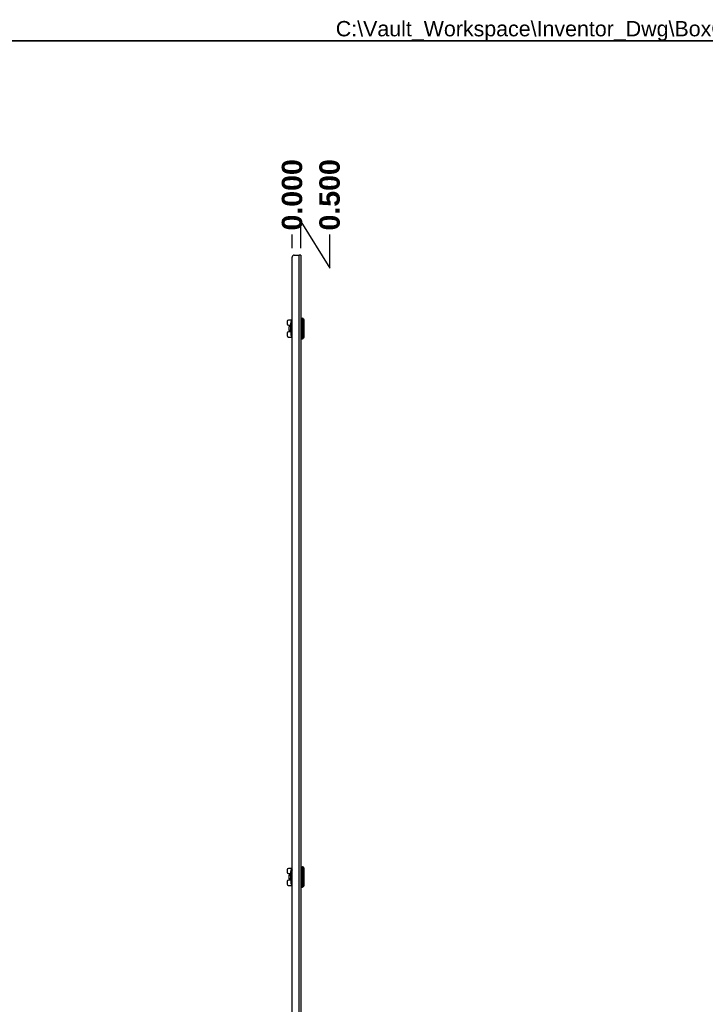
# Model space of a CAD drawing. Header units: inches. Extents: x 0 to 240, y -11 to 156.
# Tile 20 of 34: x 62 to 120, y 73 to 156. Entities that reach past the tile are written whole.
import ezdxf

# ---------------------------------------------------------------- set-up
doc = ezdxf.new("R2010")
doc.units = ezdxf.units.IN
doc.header["$LTSCALE"] = 14.423415
doc.header["$MEASUREMENT"] = 0
doc.linetypes.add('CHAIN', pattern=[0.7087, 0.4724, -0.0591, 0.1181, -0.0591])
doc.layers.get('0').update_dxf_attribs({"lineweight": 25})
for name, color, linetype, lineweight in [('Dimensions(ANSI)', 7, 'Continuous', 25), ('Sketch Geometry(ANSI)', 7, 'Continuous', 25), ('Symbols(ANSI)', 7, 'Continuous', 25), ('Visible Edges(ANSI)', 7, 'Continuous', 25), ('Visible Tangent Edges(ANSI)', 7, 'Continuous', 25), ('Work Point(ANSI)', 7, 'Continuous', 25)]:
    doc.layers.add(name, color=color, linetype=linetype, lineweight=lineweight)
doc.styles.add('Current-ANSI', font='arial.ttf')
doc.styles.add('Dimension-ANSI', font='arialbd.ttf')
doc.dimstyles.new('INCH-ANSI-VERTICAL', dxfattribs={"dimscale": 14.423415, "dimtxt": 0.12, "dimasz": 0.098425, "dimexe": 0.04, "dimexo": 0.04, "dimgap": 0.031496, "dimtad": 0, "dimtih": 1, "dimtoh": 1, "dimdec": 3, "dimrnd": 1e-08, "dimzin": 0, "dimdsep": 46, "dimtxsty": 'Dimension-ANSI', "dimcen": 0.09, "dimdle": 0.312, "dimclrd": 179, "dimclre": 179, "dimclrt": 7, "dimadec": 1, "dimazin": 0, "dimtfac": 1, "dimtdec": 3, "dimtofl": 0, "dimtmove": 0, "dimatfit": 3, "dimfxl": 1, "dimtolj": 1, "dimtzin": 4, "dimlwd": 25, "dimlwe": 25, "dimarcsym": 0})

# ---------------------------------------------------------------- blocks, each defined once
blk = doc.blocks.new('*D17')
at = {"layer": 'Defpoints', "color": 0, "linetype": 'Continuous', "transparency": 16777216}
for p in [(85.148, 137.779), (85.148, 136.041), (85.148, 136.041)]:
    blk.add_point(p, dxfattribs=at)
at = {"layer": 'Dimensions(ANSI)', "color": 179, "linetype": 'Continuous', "lineweight": 25, "true_color": 0x262658, "transparency": 16777216}
blk.add_line((85.148, 136.618), (85.148, 137.779), dxfattribs=at)
at = {"layer": 'Dimensions(ANSI)', "color": 7, "linetype": 'Continuous', "lineweight": 25, "transparency": 16777216, "insert": (85.148, 141.149), "char_height": 1.7308, "attachment_point": 5, "rotation": 90, "style": 'Dimension-ANSI'}
blk.add_mtext('\\A1;0.000', dxfattribs=at)
blk = doc.blocks.new('*D18')
at = {"layer": 'Defpoints', "color": 0, "linetype": 'Continuous', "transparency": 16777216}
for p in [(88.334, 137.779), (85.148, 136.041), (85.88, 136.041)]:
    blk.add_point(p, dxfattribs=at)
at = {"layer": 'Dimensions(ANSI)', "color": 179, "linetype": 'Continuous', "lineweight": 25, "true_color": 0x262658, "transparency": 16777216}
for p, q in [((85.88, 136.618), (85.88, 138.88)), ((85.88, 138.88), (88.334, 134.94)), ((88.334, 134.94), (88.334, 137.779))]:
    blk.add_line(p, q, dxfattribs=at)
at = {"layer": 'Dimensions(ANSI)', "color": 7, "linetype": 'Continuous', "lineweight": 25, "transparency": 16777216, "insert": (88.334, 141.149), "char_height": 1.7308, "attachment_point": 5, "rotation": 90, "style": 'Dimension-ANSI'}
blk.add_mtext('\\A1;0.500', dxfattribs=at)
blk = doc.blocks.new('Borders 8_EXM - B (Inch)')
at = {"layer": 'Sketch Geometry(ANSI)', "linetype": 'Continuous', "lineweight": 35}
blk.add_line((16.3979, 10.6915), (0.5229, 10.6915), dxfattribs=at)
at = {"layer": 'Symbols(ANSI)', "color": 7, "style": 'Current-ANSI'}
blk.add_attdef('FILENAME_AND_PATH_001', (6.1601, 10.7181), '', height=0.09, dxfattribs=at)

msp = doc.modelspace()

# ---------------------------------------------------------------- linework, layer by layer
at = {"layer": 'Visible Edges(ANSI)'}
for p, q in [((85.1478, 30.7843), (85.1478, 135.8582)), ((85.3309, 136.0412), (85.7541, 136.0412)), ((85.88, 136.0412), (85.7541, 136.0412)), ((85.88, 136.0412), (85.88, 30.6012)), ((84.7156, 130.4227), (84.7156, 130.2065)), ((85.1108, 130.538), (84.8309, 130.538)), ((85.0309, 130.1944), (85.0309, 130.2786)), ((85.1073, 130.3971), (85.1073, 130.2622)), ((85.1073, 130.2622), (85.1073, 130.2026)), ((85.9089, 130.6822), (86.0415, 130.6822)), ((86.1452, 130.568), (86.1452, 129.0666)), ((84.7156, 129.4282), (84.7156, 129.212)), ((84.8309, 130.0912), (85.0309, 130.0912)), ((85.0309, 129.5435), (84.8309, 129.5435)), ((84.877, 129.9197), (84.877, 129.715)), ((84.88, 129.9197), (84.88, 129.715)), ((84.995, 130.035), (84.992, 130.035)), ((84.992, 129.5997), (84.995, 129.5997)), ((85.0309, 130.035), (84.995, 130.035)), ((84.995, 129.5997), (85.0309, 129.5997)), ((85.0309, 130.1944), (85.0309, 130.1576)), ((85.0309, 130.1576), (85.0309, 130.0213)), ((85.0309, 130.0213), (85.0309, 129.6133)), ((85.0309, 129.6133), (85.0309, 129.3561)), ((85.031, 130.1663), (85.031, 130.1663)), ((85.0555, 130.12), (85.1234, 130.12)), ((85.1234, 129.5146), (85.0555, 129.5146)), ((85.1073, 130.2026), (85.1073, 130.2019)), ((85.1073, 129.4327), (85.1073, 129.4321)), ((85.1073, 129.4321), (85.1073, 129.3724)), ((85.1234, 130.12), (85.1478, 130.12)), ((85.1478, 129.5146), (85.1234, 129.5146)), ((84.8309, 129.0966), (85.1108, 129.0966)), ((85.1073, 129.3724), (85.1073, 129.2375)), ((85.9089, 128.9525), (86.0415, 128.9525)), ((84.7156, 83.9266), (84.7156, 83.7104)), ((85.1108, 84.0419), (84.8309, 84.0419)), ((84.8309, 83.5951), (85.0309, 83.5951)), ((84.995, 83.5389), (84.992, 83.5389)), ((85.0309, 83.5389), (84.995, 83.5389)), ((85.0309, 83.6983), (85.0309, 83.7825)), ((85.0309, 83.6983), (85.0309, 83.6615)), ((85.0309, 83.6615), (85.0309, 83.5252)), ((85.0309, 83.5252), (85.0309, 83.1172)), ((85.031, 83.6702), (85.031, 83.6702)), ((85.0555, 83.6239), (85.1234, 83.6239)), ((85.1073, 83.901), (85.1073, 83.7661)), ((85.1073, 83.7661), (85.1073, 83.7064)), ((85.1073, 83.7064), (85.1073, 83.7058)), ((85.1234, 83.6239), (85.1478, 83.6239)), ((85.9089, 84.186), (86.0415, 84.186)), ((86.1452, 84.0719), (86.1452, 82.5705)), ((84.7156, 82.932), (84.7156, 82.7158)), ((85.0309, 83.0473), (84.8309, 83.0473)), ((84.877, 83.4235), (84.877, 83.2189)), ((84.88, 83.4235), (84.88, 83.2189)), ((84.992, 83.1036), (84.995, 83.1036)), ((84.995, 83.1036), (85.0309, 83.1036)), ((85.0309, 83.1172), (85.0309, 82.86)), ((85.1234, 83.0185), (85.0555, 83.0185)), ((85.1073, 82.9366), (85.1073, 82.936)), ((85.1073, 82.936), (85.1073, 82.8763)), ((85.1073, 82.8763), (85.1073, 82.7414)), ((85.1478, 83.0185), (85.1234, 83.0185)), ((84.8309, 82.6005), (85.1108, 82.6005)), ((85.9089, 82.4564), (86.0415, 82.4564))]:
    msp.add_line(p, q, dxfattribs=at)
at = {"layer": 'Visible Edges(ANSI)', "flags": 128}
for points in [[(85.0309, 130.1576), (85.0309, 130.158), (85.0309, 130.1584), (85.0309, 130.1587), (85.0309, 130.1591), (85.0309, 130.1594), (85.0309, 130.1598), (85.0309, 130.1602), (85.0309, 130.1605), (85.0309, 130.1609), (85.0309, 130.1613), (85.0309, 130.1616), (85.0309, 130.162), (85.0309, 130.1623), (85.0309, 130.1627), (85.0309, 130.1631), (85.031, 130.1634), (85.031, 130.1638), (85.031, 130.1641), (85.031, 130.1645), (85.031, 130.1649), (85.031, 130.1652), (85.031, 130.1656), (85.031, 130.1659), (85.031, 130.1663)], [(85.0312, 130.1935), (85.0312, 130.1907), (85.0312, 130.1845), (85.0311, 130.176), (85.031, 130.1663)], [(85.1073, 130.2026), (85.1084, 130.1928), (85.1112, 130.1836), (85.1155, 130.1755), (85.1207, 130.1684), (85.1332, 130.1567), (85.1478, 130.1472)], [(85.1478, 129.4875), (85.1332, 129.4779), (85.1207, 129.4663), (85.1155, 129.4592), (85.1112, 129.451), (85.1084, 129.4419), (85.1073, 129.4321)], [(85.1478, 129.1423), (85.1435, 129.1462), (85.1419, 129.1475), (85.1411, 129.148)], [(85.0309, 83.6615), (85.0309, 83.6619), (85.0309, 83.6622), (85.0309, 83.6626), (85.0309, 83.663), (85.0309, 83.6633), (85.0309, 83.6637), (85.0309, 83.664), (85.0309, 83.6644), (85.0309, 83.6648), (85.0309, 83.6651), (85.0309, 83.6655), (85.0309, 83.6658), (85.0309, 83.6662), (85.0309, 83.6666), (85.0309, 83.6669), (85.031, 83.6673), (85.031, 83.6677), (85.031, 83.668), (85.031, 83.6684), (85.031, 83.6687), (85.031, 83.6691), (85.031, 83.6695), (85.031, 83.6698), (85.031, 83.6702)], [(85.0312, 83.6973), (85.0312, 83.6946), (85.0312, 83.6884), (85.0311, 83.6799), (85.031, 83.6702)], [(85.1073, 83.7064), (85.1084, 83.6967), (85.1112, 83.6875), (85.1155, 83.6794), (85.1207, 83.6723), (85.1332, 83.6606), (85.1478, 83.6511)], [(85.1478, 82.9913), (85.1332, 82.9818), (85.1207, 82.9701), (85.1155, 82.9631), (85.1112, 82.9549), (85.1084, 82.9457), (85.1073, 82.936)], [(85.1478, 82.6462), (85.1435, 82.6501), (85.1419, 82.6514), (85.1411, 82.6519)]]:
    msp.add_lwpolyline(points, dxfattribs=at)
at = {"layer": 'Visible Edges(ANSI)'}
for centre, radius, start, end in [((85.3309, 135.8582), 0.1831, 90, 180), ((84.8309, 130.4227), 0.1153, 90, 180), ((85.4922, 130.2786), 0.4612, 138.296711, 180), ((85.9089, 130.6533), 0.0288, 90, 180), ((86.0415, 130.6245), 0.0577, 14.293538, 90), ((86.1253, 130.6459), 0.0288, 194.293538, 244.169503), ((86.0876, 130.568), 0.0577, 0, 64.169503), ((84.8309, 130.2065), 0.1153, 180, 270), ((84.8309, 129.4282), 0.1153, 90, 180), ((84.8309, 129.212), 0.1153, 180, 270), ((85.4922, 129.3561), 0.4612, 180, 218.680316), ((85.1434, 129.0768), 0.0144, 218.680316, 287.986928), ((85.9089, 128.9813), 0.0288, 180, 270), ((86.0415, 129.0102), 0.0577, 270, 345.706462), ((86.1253, 128.9888), 0.0288, 115.830497, 165.706462), ((86.0876, 129.0666), 0.0577, 295.830497, 0), ((84.8309, 83.9266), 0.1153, 90, 180), ((84.8309, 83.7104), 0.1153, 180, 270), ((85.4922, 83.7825), 0.4612, 138.296711, 180), ((85.9089, 84.1572), 0.0288, 90, 180), ((86.0415, 84.1284), 0.0577, 14.293538, 90), ((86.1253, 84.1497), 0.0288, 194.293538, 244.169503), ((86.0876, 84.0719), 0.0577, 0, 64.169503), ((84.8309, 82.932), 0.1153, 90, 180), ((84.8309, 82.7158), 0.1153, 180, 270), ((85.4922, 82.86), 0.4612, 180, 218.680316), ((85.1434, 82.5807), 0.0144, 218.680316, 287.986928), ((85.9089, 82.4852), 0.0288, 180, 270), ((86.0415, 82.514), 0.0577, 270, 345.706462), ((86.1253, 82.4927), 0.0288, 115.830497, 165.706462), ((86.0876, 82.5705), 0.0577, 295.830497, 0)]:
    msp.add_arc(centre, radius, start, end, dxfattribs=at)
for centre, major_axis, start_param, end_param in [((84.992, 129.9197), (0, 0.1153), 0, 1.5707963), ((84.992, 129.715), (0, -0.1153), 4.712389, 6.2831853), ((84.995, 129.9197), (0, 0.1153), 0, 1.5707963), ((84.995, 129.715), (0, -0.1153), 4.712389, 6.2831853), ((84.992, 83.4235), (0, 0.1153), 0, 1.5707963), ((84.995, 83.4235), (0, 0.1153), 0, 1.5707963), ((84.992, 83.2189), (0, -0.1153), 4.712389, 6.2831853), ((84.995, 83.2189), (0, -0.1153), 4.712389, 6.2831853)]:
    msp.add_ellipse(centre, major_axis=major_axis, ratio=0.9975641, start_param=start_param, end_param=end_param, dxfattribs=at)
at = {"layer": 'Visible Tangent Edges(ANSI)'}
for p, q in [((85.7541, 30.6012), (85.7541, 136.0412)), ((85.092, 130.1519), (85.092, 130.3527)), ((85.1362, 130.2901), (85.1362, 130.4029)), ((85.9089, 130.6822), (85.9089, 128.9525)), ((86.0415, 128.9525), (86.0415, 130.6822)), ((86.0973, 128.9959), (86.0973, 130.6387)), ((86.1127, 130.6199), (86.1127, 129.0148)), ((84.877, 129.9197), (84.88, 129.9197)), ((84.88, 129.715), (84.877, 129.715)), ((85.0309, 130.0213), (85.0453, 130.0213)), ((85.0309, 129.6133), (85.0453, 129.6133)), ((85.0323, 130.0918), (85.0467, 130.0912)), ((85.0323, 129.5428), (85.0467, 129.5435)), ((85.0453, 129.6133), (85.0453, 130.0213)), ((85.0467, 130.0912), (85.1478, 130.0912)), ((85.1478, 129.5435), (85.0467, 129.5435)), ((85.092, 129.282), (85.092, 129.4828)), ((85.1321, 129.0678), (85.1321, 129.1508)), ((85.1362, 129.2318), (85.1362, 129.3446)), ((85.0309, 83.5252), (85.0453, 83.5252)), ((85.0323, 83.5957), (85.0467, 83.5951)), ((85.0453, 83.1172), (85.0453, 83.5252)), ((85.0467, 83.5951), (85.1478, 83.5951)), ((85.092, 83.6558), (85.092, 83.8565)), ((85.1362, 83.794), (85.1362, 83.9067)), ((85.9089, 84.186), (85.9089, 82.4564)), ((86.0415, 82.4564), (86.0415, 84.186)), ((86.0973, 82.4998), (86.0973, 84.1426)), ((86.1127, 84.1238), (86.1127, 82.5186)), ((84.877, 83.4235), (84.88, 83.4235)), ((84.88, 83.2189), (84.877, 83.2189)), ((85.0309, 83.1172), (85.0453, 83.1172)), ((85.0323, 83.0467), (85.0467, 83.0473)), ((85.1478, 83.0473), (85.0467, 83.0473)), ((85.092, 82.7859), (85.092, 82.9867)), ((85.1321, 82.5717), (85.1321, 82.6547)), ((85.1362, 82.7357), (85.1362, 82.8484))]:
    msp.add_line(p, q, dxfattribs=at)
at = {"layer": 'Visible Tangent Edges(ANSI)', "flags": 128}
for points in [[(85.1478, 130.4653), (85.1442, 130.4652), (85.1405, 130.4648), (85.1366, 130.4641), (85.1324, 130.4628), (85.1282, 130.4609), (85.1238, 130.4584), (85.1195, 130.4551), (85.1153, 130.4511), (85.1114, 130.4462), (85.1077, 130.4404), (85.1045, 130.4336), (85.1017, 130.4264), (85.0995, 130.4195), (85.0977, 130.4128), (85.0964, 130.4064), (85.0953, 130.4001), (85.0945, 130.3939), (85.0938, 130.3879), (85.0933, 130.3819), (85.0928, 130.3759), (85.0925, 130.37), (85.0922, 130.3642), (85.0921, 130.3584), (85.092, 130.3527)], [(85.1073, 130.3971), (85.1074, 130.4023), (85.1075, 130.4075), (85.1076, 130.4127), (85.1079, 130.418), (85.1082, 130.4233), (85.1088, 130.4286), (85.1096, 130.4336), (85.1107, 130.4384), (85.1122, 130.4414), (85.1139, 130.4425), (85.1157, 130.442), (85.1175, 130.4404), (85.1192, 130.4381), (85.1207, 130.4356), (85.1222, 130.4329), (85.1237, 130.43), (85.1253, 130.427), (85.1268, 130.4238), (85.1283, 130.4206), (85.1299, 130.4172), (85.1314, 130.4137), (85.133, 130.4102), (85.1346, 130.4065), (85.1362, 130.4029)], [(85.1362, 130.4029), (85.1366, 130.4026), (85.1371, 130.4024), (85.1376, 130.4022), (85.138, 130.402), (85.1385, 130.4017), (85.139, 130.4015), (85.1395, 130.4013), (85.1399, 130.4011), (85.1404, 130.4009), (85.1409, 130.4006), (85.1414, 130.4004), (85.1419, 130.4002), (85.1424, 130.4), (85.1428, 130.3998), (85.1433, 130.3995), (85.1438, 130.3993), (85.1443, 130.3991), (85.1448, 130.3989), (85.1453, 130.3987), (85.1458, 130.3985), (85.1463, 130.3982), (85.1468, 130.398), (85.1473, 130.3978), (85.1478, 130.3976)], [(85.031, 130.1951), (85.031, 130.1951), (85.031, 130.1951), (85.031, 130.1951), (85.031, 130.1951), (85.031, 130.1951), (85.0309, 130.195), (85.0309, 130.195), (85.0309, 130.195), (85.0309, 130.195), (85.0309, 130.195), (85.0309, 130.1949), (85.0309, 130.1949), (85.0309, 130.1949), (85.0309, 130.1948), (85.0309, 130.1948), (85.0309, 130.1948), (85.0309, 130.1947), (85.0309, 130.1947), (85.0309, 130.1946), (85.0309, 130.1946), (85.0309, 130.1945), (85.0309, 130.1945), (85.0309, 130.1944), (85.0309, 130.1944)], [(85.0323, 130.0918), (85.0322, 130.0889), (85.0321, 130.0859), (85.032, 130.083), (85.0319, 130.0801), (85.0318, 130.0771), (85.0317, 130.0742), (85.0316, 130.0712), (85.0315, 130.0683), (85.0314, 130.0654), (85.0314, 130.0624), (85.0313, 130.0595), (85.0312, 130.0565), (85.0312, 130.0536), (85.0311, 130.0507), (85.0311, 130.0477), (85.0311, 130.0448), (85.031, 130.0419), (85.031, 130.0389), (85.031, 130.036), (85.031, 130.0331), (85.0309, 130.0301), (85.0309, 130.0272), (85.0309, 130.0243), (85.0309, 130.0213)], [(85.0309, 129.6133), (85.0309, 129.6104), (85.0309, 129.6075), (85.0309, 129.6045), (85.031, 129.6016), (85.031, 129.5987), (85.031, 129.5957), (85.031, 129.5928), (85.0311, 129.5899), (85.0311, 129.5869), (85.0311, 129.584), (85.0312, 129.5811), (85.0312, 129.5781), (85.0313, 129.5752), (85.0314, 129.5723), (85.0314, 129.5693), (85.0315, 129.5664), (85.0316, 129.5634), (85.0317, 129.5605), (85.0318, 129.5576), (85.0319, 129.5546), (85.032, 129.5517), (85.0321, 129.5487), (85.0322, 129.5458), (85.0323, 129.5428)], [(85.0311, 130.1952), (85.0311, 130.1952), (85.031, 130.1952), (85.031, 130.1952), (85.031, 130.1952), (85.031, 130.1952), (85.031, 130.1952), (85.031, 130.1952), (85.031, 130.1952), (85.031, 130.1952), (85.031, 130.1952), (85.031, 130.1952), (85.031, 130.1952), (85.031, 130.1952), (85.031, 130.1952), (85.031, 130.1952), (85.031, 130.1952), (85.031, 130.1952), (85.031, 130.1951), (85.031, 130.1951), (85.031, 130.1951), (85.031, 130.1951), (85.031, 130.1951), (85.031, 130.1951), (85.031, 130.1951)], [(85.031, 130.1663), (85.031, 130.1682), (85.031, 130.1701), (85.0311, 130.172), (85.0311, 130.1739), (85.0311, 130.1757), (85.0311, 130.1775), (85.0312, 130.1792), (85.0312, 130.1809), (85.0312, 130.1825), (85.0312, 130.1841), (85.0312, 130.1855), (85.0312, 130.1869), (85.0312, 130.1882), (85.0312, 130.1894), (85.0312, 130.1905), (85.0312, 130.1915), (85.0312, 130.1924), (85.0312, 130.1932), (85.0312, 130.1938), (85.0312, 130.1944), (85.0311, 130.1948), (85.0311, 130.195), (85.0311, 130.1952), (85.0311, 130.1952)], [(85.0415, 130.1362), (85.0409, 130.1361), (85.0404, 130.1357), (85.0399, 130.1352), (85.0394, 130.1346), (85.0388, 130.1337), (85.0383, 130.1327), (85.0378, 130.1315), (85.0373, 130.1301), (85.0368, 130.1286), (85.0364, 130.1269), (85.0359, 130.1251), (85.0355, 130.1231), (85.0351, 130.121), (85.0347, 130.1188), (85.0344, 130.1164), (85.0341, 130.1139), (85.0338, 130.1114), (85.0335, 130.1088), (85.0332, 130.106), (85.033, 130.1033), (85.0328, 130.1005), (85.0326, 130.0976), (85.0325, 130.0947), (85.0323, 130.0918)], [(85.0323, 129.5428), (85.0325, 129.54), (85.0326, 129.5371), (85.0328, 129.5342), (85.033, 129.5314), (85.0332, 129.5286), (85.0335, 129.5259), (85.0338, 129.5233), (85.0341, 129.5207), (85.0344, 129.5183), (85.0347, 129.5159), (85.0351, 129.5137), (85.0355, 129.5116), (85.0359, 129.5096), (85.0364, 129.5078), (85.0368, 129.5061), (85.0373, 129.5046), (85.0378, 129.5032), (85.0383, 129.502), (85.0388, 129.501), (85.0393, 129.5001), (85.0399, 129.4994), (85.0404, 129.4989), (85.0409, 129.4986), (85.0415, 129.4985)], [(85.1115, 130.1381), (85.1072, 130.138), (85.103, 130.1379), (85.0989, 130.1379), (85.095, 130.1378), (85.0911, 130.1377), (85.0874, 130.1377), (85.0838, 130.1376), (85.0803, 130.1375), (85.077, 130.1375), (85.0738, 130.1374), (85.0707, 130.1373), (85.0677, 130.1372), (85.0648, 130.1372), (85.0621, 130.1371), (85.0595, 130.137), (85.057, 130.1369), (85.0546, 130.1368), (85.0524, 130.1367), (85.0503, 130.1367), (85.0483, 130.1366), (85.0464, 130.1365), (85.0446, 130.1364), (85.043, 130.1363), (85.0415, 130.1362)], [(85.0415, 129.4985), (85.043, 129.4984), (85.0446, 129.4983), (85.0464, 129.4982), (85.0483, 129.4981), (85.0503, 129.498), (85.0524, 129.4979), (85.0546, 129.4978), (85.057, 129.4977), (85.0595, 129.4977), (85.0621, 129.4976), (85.0648, 129.4975), (85.0677, 129.4974), (85.0707, 129.4973), (85.0738, 129.4973), (85.077, 129.4972), (85.0803, 129.4971), (85.0838, 129.4971), (85.0874, 129.497), (85.0911, 129.4969), (85.095, 129.4969), (85.0989, 129.4968), (85.103, 129.4967), (85.1072, 129.4967), (85.1115, 129.4966)], [(85.0453, 130.0213), (85.0453, 130.0242), (85.0454, 130.0272), (85.0454, 130.0301), (85.0454, 130.033), (85.0454, 130.0359), (85.0454, 130.0388), (85.0454, 130.0417), (85.0455, 130.0446), (85.0455, 130.0475), (85.0456, 130.0504), (85.0456, 130.0534), (85.0456, 130.0563), (85.0457, 130.0592), (85.0458, 130.0621), (85.0458, 130.065), (85.0459, 130.0679), (85.046, 130.0708), (85.0461, 130.0737), (85.0462, 130.0766), (85.0463, 130.0796), (85.0464, 130.0825), (85.0465, 130.0854), (85.0466, 130.0883), (85.0467, 130.0912)], [(85.0467, 129.5435), (85.0466, 129.5464), (85.0465, 129.5493), (85.0464, 129.5522), (85.0463, 129.5551), (85.0462, 129.558), (85.0461, 129.5609), (85.046, 129.5638), (85.0459, 129.5667), (85.0458, 129.5697), (85.0458, 129.5726), (85.0457, 129.5755), (85.0456, 129.5784), (85.0456, 129.5813), (85.0456, 129.5842), (85.0455, 129.5871), (85.0455, 129.59), (85.0454, 129.593), (85.0454, 129.5959), (85.0454, 129.5988), (85.0454, 129.6017), (85.0454, 129.6046), (85.0454, 129.6075), (85.0453, 129.6104), (85.0453, 129.6133)], [(85.0467, 130.0912), (85.0468, 130.0931), (85.047, 130.095), (85.0472, 130.0969), (85.0474, 130.0987), (85.0476, 130.1006), (85.0478, 130.1023), (85.0481, 130.104), (85.0484, 130.1057), (85.0487, 130.1073), (85.049, 130.1089), (85.0494, 130.1103), (85.0498, 130.1117), (85.0502, 130.113), (85.0506, 130.1141), (85.0511, 130.1152), (85.0515, 130.1162), (85.052, 130.1171), (85.0525, 130.1179), (85.053, 130.1185), (85.0535, 130.119), (85.054, 130.1195), (85.0545, 130.1198), (85.055, 130.12), (85.0555, 130.12)], [(85.0555, 129.5146), (85.055, 129.5147), (85.0545, 129.5149), (85.054, 129.5152), (85.0535, 129.5156), (85.053, 129.5162), (85.0525, 129.5168), (85.052, 129.5176), (85.0515, 129.5185), (85.0511, 129.5194), (85.0506, 129.5205), (85.0502, 129.5217), (85.0498, 129.523), (85.0494, 129.5244), (85.049, 129.5258), (85.0487, 129.5273), (85.0484, 129.5289), (85.0481, 129.5306), (85.0478, 129.5324), (85.0476, 129.5341), (85.0474, 129.536), (85.0472, 129.5378), (85.047, 129.5397), (85.0468, 129.5416), (85.0467, 129.5435)], [(85.1073, 130.2019), (85.1073, 130.1999), (85.1072, 130.1979), (85.1071, 130.1958), (85.1069, 130.1938), (85.1066, 130.1917), (85.1063, 130.1896), (85.106, 130.1875), (85.1056, 130.1854), (85.1051, 130.1833), (85.1046, 130.1812), (85.104, 130.1791), (85.1034, 130.1769), (85.1027, 130.1748), (85.102, 130.1727), (85.1012, 130.1706), (85.1004, 130.1685), (85.0995, 130.1664), (85.0986, 130.1643), (85.0976, 130.1622), (85.0966, 130.1601), (85.0955, 130.158), (85.0944, 130.156), (85.0933, 130.1539), (85.092, 130.1519)], [(85.092, 130.1519), (85.0932, 130.1532), (85.0943, 130.1546), (85.0954, 130.156), (85.0964, 130.1574), (85.0974, 130.1588), (85.0984, 130.1603), (85.0994, 130.1617), (85.1003, 130.1631), (85.1012, 130.1645), (85.102, 130.166), (85.1028, 130.1674), (85.1036, 130.1689), (85.1044, 130.1703), (85.1051, 130.1718), (85.1057, 130.1733), (85.1064, 130.1747), (85.107, 130.1762), (85.1075, 130.1776), (85.1081, 130.1791), (85.1086, 130.1806), (85.109, 130.182), (85.1094, 130.1835), (85.1098, 130.1849), (85.1102, 130.1864)], [(85.1073, 130.1408), (85.1066, 130.1412), (85.106, 130.1417), (85.1053, 130.1421), (85.1046, 130.1426), (85.104, 130.143), (85.1033, 130.1435), (85.1026, 130.144), (85.102, 130.1444), (85.1013, 130.1449), (85.1007, 130.1453), (85.1, 130.1458), (85.0994, 130.1463), (85.0988, 130.1467), (85.0981, 130.1472), (85.0975, 130.1477), (85.0969, 130.1481), (85.0963, 130.1486), (85.0957, 130.1491), (85.095, 130.1495), (85.0944, 130.15), (85.0938, 130.1505), (85.0932, 130.1509), (85.0926, 130.1514), (85.092, 130.1519)], [(85.092, 129.4828), (85.0926, 129.4833), (85.0932, 129.4837), (85.0938, 129.4842), (85.0944, 129.4847), (85.095, 129.4851), (85.0957, 129.4856), (85.0963, 129.4861), (85.0969, 129.4865), (85.0975, 129.487), (85.0981, 129.4875), (85.0988, 129.4879), (85.0994, 129.4884), (85.1, 129.4889), (85.1007, 129.4893), (85.1013, 129.4898), (85.102, 129.4902), (85.1026, 129.4907), (85.1033, 129.4912), (85.104, 129.4916), (85.1046, 129.4921), (85.1053, 129.4925), (85.106, 129.493), (85.1066, 129.4934), (85.1073, 129.4939)], [(85.1102, 129.4483), (85.1098, 129.4497), (85.1094, 129.4512), (85.109, 129.4526), (85.1086, 129.4541), (85.1081, 129.4556), (85.1076, 129.457), (85.107, 129.4585), (85.1064, 129.46), (85.1057, 129.4614), (85.1051, 129.4629), (85.1044, 129.4643), (85.1036, 129.4658), (85.1028, 129.4672), (85.102, 129.4687), (85.1012, 129.4701), (85.1003, 129.4716), (85.0994, 129.473), (85.0984, 129.4744), (85.0974, 129.4758), (85.0964, 129.4772), (85.0954, 129.4786), (85.0943, 129.48), (85.0932, 129.4814), (85.092, 129.4828)], [(85.092, 129.4828), (85.0933, 129.4807), (85.0944, 129.4787), (85.0955, 129.4766), (85.0966, 129.4746), (85.0976, 129.4725), (85.0986, 129.4704), (85.0995, 129.4683), (85.1004, 129.4662), (85.1012, 129.4641), (85.102, 129.4619), (85.1027, 129.4598), (85.1034, 129.4577), (85.104, 129.4556), (85.1046, 129.4535), (85.1051, 129.4514), (85.1056, 129.4493), (85.106, 129.4472), (85.1063, 129.4451), (85.1066, 129.443), (85.1069, 129.4409), (85.1071, 129.4388), (85.1072, 129.4368), (85.1073, 129.4348), (85.1073, 129.4327)], [(85.1073, 130.1408), (85.1075, 130.1406), (85.1077, 130.1405), (85.1078, 130.1404), (85.108, 130.1403), (85.1082, 130.1402), (85.1084, 130.1401), (85.1085, 130.14), (85.1087, 130.1399), (85.1089, 130.1397), (85.109, 130.1396), (85.1092, 130.1395), (85.1094, 130.1394), (85.1096, 130.1393), (85.1097, 130.1392), (85.1099, 130.1391), (85.1101, 130.139), (85.1103, 130.1388), (85.1104, 130.1387), (85.1106, 130.1386), (85.1108, 130.1385), (85.111, 130.1384), (85.1111, 130.1383), (85.1113, 130.1382), (85.1115, 130.1381)], [(85.1115, 129.4966), (85.1113, 129.4965), (85.1111, 129.4964), (85.111, 129.4963), (85.1108, 129.4962), (85.1106, 129.496), (85.1104, 129.4959), (85.1103, 129.4958), (85.1101, 129.4957), (85.1099, 129.4956), (85.1097, 129.4955), (85.1096, 129.4954), (85.1094, 129.4953), (85.1092, 129.4951), (85.109, 129.495), (85.1089, 129.4949), (85.1087, 129.4948), (85.1085, 129.4947), (85.1084, 129.4946), (85.1082, 129.4945), (85.108, 129.4944), (85.1078, 129.4942), (85.1077, 129.4941), (85.1075, 129.494), (85.1073, 129.4939)], [(85.1478, 130.1357), (85.1462, 130.1358), (85.1446, 130.1359), (85.143, 130.136), (85.1414, 130.1361), (85.1398, 130.1362), (85.1382, 130.1363), (85.1367, 130.1364), (85.1351, 130.1365), (85.1336, 130.1366), (85.132, 130.1367), (85.1305, 130.1368), (85.129, 130.1369), (85.1275, 130.137), (85.126, 130.1371), (85.1245, 130.1372), (85.123, 130.1373), (85.1215, 130.1374), (85.1201, 130.1375), (85.1186, 130.1376), (85.1172, 130.1377), (85.1157, 130.1378), (85.1143, 130.1379), (85.1129, 130.138), (85.1115, 130.1381)], [(85.1115, 129.4966), (85.1129, 129.4967), (85.1143, 129.4968), (85.1157, 129.4969), (85.1172, 129.497), (85.1186, 129.4971), (85.1201, 129.4972), (85.1215, 129.4973), (85.123, 129.4974), (85.1245, 129.4975), (85.126, 129.4976), (85.1275, 129.4977), (85.129, 129.4978), (85.1305, 129.4979), (85.132, 129.498), (85.1336, 129.4981), (85.1351, 129.4982), (85.1367, 129.4983), (85.1382, 129.4984), (85.1398, 129.4985), (85.1414, 129.4986), (85.143, 129.4987), (85.1446, 129.4988), (85.1462, 129.4989), (85.1478, 129.499)], [(85.092, 129.282), (85.0921, 129.2762), (85.0922, 129.2705), (85.0925, 129.2646), (85.0927, 129.2587), (85.093, 129.2527), (85.0934, 129.2466), (85.0939, 129.2403), (85.0947, 129.234), (85.0958, 129.2276), (85.0972, 129.221), (85.0991, 129.2144), (85.1014, 129.2076), (85.1043, 129.2008), (85.1078, 129.1939), (85.1118, 129.1872), (85.1158, 129.1818), (85.1199, 129.1774), (85.1239, 129.174), (85.1279, 129.1715), (85.1319, 129.1698), (85.1358, 129.1688), (85.1398, 129.1683), (85.1437, 129.1682), (85.1475, 129.1685)], [(85.1362, 129.2318), (85.1346, 129.2281), (85.133, 129.2245), (85.1314, 129.221), (85.1299, 129.2175), (85.1284, 129.2142), (85.1268, 129.2109), (85.1253, 129.2078), (85.1238, 129.2047), (85.1222, 129.2015), (85.1206, 129.1982), (85.119, 129.1951), (85.1174, 129.1927), (85.1157, 129.1913), (85.114, 129.1911), (85.1123, 129.1927), (85.1107, 129.1961), (85.1095, 129.2004), (85.1086, 129.2052), (85.1081, 129.2105), (85.1078, 129.2161), (85.1076, 129.2217), (85.1075, 129.2271), (85.1074, 129.2323), (85.1073, 129.2375)], [(85.1478, 129.1435), (85.1468, 129.1445), (85.1459, 129.1454), (85.1449, 129.1463), (85.1439, 129.1472), (85.143, 129.1481), (85.142, 129.1489), (85.1411, 129.1496), (85.1402, 129.1503), (85.1394, 129.151), (85.1385, 129.1516), (85.1377, 129.1521), (85.1369, 129.1526), (85.1361, 129.153), (85.1354, 129.1533), (85.1348, 129.1534), (85.1342, 129.1535), (85.1337, 129.1535), (85.1333, 129.1534), (85.1329, 129.1532), (85.1326, 129.1529), (85.1324, 129.1525), (85.1322, 129.152), (85.1321, 129.1515), (85.1321, 129.1508)], [(85.1478, 129.2371), (85.1473, 129.2369), (85.1468, 129.2366), (85.1463, 129.2364), (85.1458, 129.2362), (85.1453, 129.236), (85.1448, 129.2358), (85.1443, 129.2356), (85.1438, 129.2353), (85.1433, 129.2351), (85.1428, 129.2349), (85.1424, 129.2347), (85.1419, 129.2345), (85.1414, 129.2342), (85.1409, 129.234), (85.1404, 129.2338), (85.1399, 129.2336), (85.1395, 129.2334), (85.139, 129.2331), (85.1385, 129.2329), (85.138, 129.2327), (85.1376, 129.2325), (85.1371, 129.2323), (85.1366, 129.232), (85.1362, 129.2318)], [(85.031, 83.699), (85.031, 83.699), (85.031, 83.699), (85.031, 83.699), (85.031, 83.699), (85.031, 83.6989), (85.0309, 83.6989), (85.0309, 83.6989), (85.0309, 83.6989), (85.0309, 83.6989), (85.0309, 83.6988), (85.0309, 83.6988), (85.0309, 83.6988), (85.0309, 83.6987), (85.0309, 83.6987), (85.0309, 83.6987), (85.0309, 83.6986), (85.0309, 83.6986), (85.0309, 83.6986), (85.0309, 83.6985), (85.0309, 83.6985), (85.0309, 83.6984), (85.0309, 83.6984), (85.0309, 83.6983), (85.0309, 83.6983)], [(85.0323, 83.5957), (85.0322, 83.5928), (85.0321, 83.5898), (85.032, 83.5869), (85.0319, 83.5839), (85.0318, 83.581), (85.0317, 83.578), (85.0316, 83.5751), (85.0315, 83.5722), (85.0314, 83.5692), (85.0314, 83.5663), (85.0313, 83.5634), (85.0312, 83.5604), (85.0312, 83.5575), (85.0311, 83.5545), (85.0311, 83.5516), (85.0311, 83.5487), (85.031, 83.5457), (85.031, 83.5428), (85.031, 83.5399), (85.031, 83.5369), (85.0309, 83.534), (85.0309, 83.5311), (85.0309, 83.5281), (85.0309, 83.5252)], [(85.0311, 83.6991), (85.0311, 83.6991), (85.031, 83.6991), (85.031, 83.6991), (85.031, 83.6991), (85.031, 83.6991), (85.031, 83.6991), (85.031, 83.6991), (85.031, 83.6991), (85.031, 83.6991), (85.031, 83.6991), (85.031, 83.6991), (85.031, 83.6991), (85.031, 83.699), (85.031, 83.699), (85.031, 83.699), (85.031, 83.699), (85.031, 83.699), (85.031, 83.699), (85.031, 83.699), (85.031, 83.699), (85.031, 83.699), (85.031, 83.699), (85.031, 83.699), (85.031, 83.699)], [(85.031, 83.6702), (85.031, 83.6721), (85.031, 83.674), (85.0311, 83.6759), (85.0311, 83.6777), (85.0311, 83.6796), (85.0311, 83.6813), (85.0312, 83.6831), (85.0312, 83.6848), (85.0312, 83.6864), (85.0312, 83.6879), (85.0312, 83.6894), (85.0312, 83.6908), (85.0312, 83.6921), (85.0312, 83.6933), (85.0312, 83.6944), (85.0312, 83.6954), (85.0312, 83.6963), (85.0312, 83.697), (85.0312, 83.6977), (85.0312, 83.6982), (85.0311, 83.6986), (85.0311, 83.6989), (85.0311, 83.6991), (85.0311, 83.6991)], [(85.0415, 83.6401), (85.0409, 83.6399), (85.0404, 83.6396), (85.0399, 83.6391), (85.0394, 83.6384), (85.0388, 83.6376), (85.0383, 83.6365), (85.0378, 83.6353), (85.0373, 83.634), (85.0368, 83.6325), (85.0364, 83.6308), (85.0359, 83.6289), (85.0355, 83.627), (85.0351, 83.6249), (85.0347, 83.6226), (85.0344, 83.6203), (85.0341, 83.6178), (85.0338, 83.6153), (85.0335, 83.6126), (85.0332, 83.6099), (85.033, 83.6072), (85.0328, 83.6043), (85.0326, 83.6015), (85.0325, 83.5986), (85.0323, 83.5957)], [(85.1115, 83.6419), (85.1072, 83.6419), (85.103, 83.6418), (85.0989, 83.6418), (85.095, 83.6417), (85.0911, 83.6416), (85.0874, 83.6416), (85.0838, 83.6415), (85.0803, 83.6414), (85.077, 83.6413), (85.0738, 83.6413), (85.0707, 83.6412), (85.0677, 83.6411), (85.0648, 83.641), (85.0621, 83.641), (85.0595, 83.6409), (85.057, 83.6408), (85.0546, 83.6407), (85.0524, 83.6406), (85.0503, 83.6405), (85.0483, 83.6404), (85.0464, 83.6404), (85.0446, 83.6403), (85.043, 83.6402), (85.0415, 83.6401)], [(85.0453, 83.5252), (85.0453, 83.5281), (85.0454, 83.531), (85.0454, 83.5339), (85.0454, 83.5369), (85.0454, 83.5398), (85.0454, 83.5427), (85.0454, 83.5456), (85.0455, 83.5485), (85.0455, 83.5514), (85.0456, 83.5543), (85.0456, 83.5572), (85.0456, 83.5601), (85.0457, 83.5631), (85.0458, 83.566), (85.0458, 83.5689), (85.0459, 83.5718), (85.046, 83.5747), (85.0461, 83.5776), (85.0462, 83.5805), (85.0463, 83.5834), (85.0464, 83.5863), (85.0465, 83.5893), (85.0466, 83.5922), (85.0467, 83.5951)], [(85.0467, 83.5951), (85.0468, 83.597), (85.047, 83.5989), (85.0472, 83.6008), (85.0474, 83.6026), (85.0476, 83.6044), (85.0478, 83.6062), (85.0481, 83.6079), (85.0484, 83.6096), (85.0487, 83.6112), (85.049, 83.6127), (85.0494, 83.6142), (85.0498, 83.6155), (85.0502, 83.6168), (85.0506, 83.618), (85.0511, 83.6191), (85.0515, 83.6201), (85.052, 83.621), (85.0525, 83.6217), (85.053, 83.6224), (85.0535, 83.6229), (85.054, 83.6233), (85.0545, 83.6237), (85.055, 83.6238), (85.0555, 83.6239)], [(85.1478, 83.9692), (85.1442, 83.9691), (85.1405, 83.9687), (85.1366, 83.968), (85.1324, 83.9667), (85.1282, 83.9648), (85.1238, 83.9623), (85.1195, 83.959), (85.1153, 83.955), (85.1114, 83.9501), (85.1077, 83.9442), (85.1045, 83.9374), (85.1017, 83.9303), (85.0995, 83.9234), (85.0977, 83.9167), (85.0964, 83.9102), (85.0953, 83.904), (85.0945, 83.8978), (85.0938, 83.8917), (85.0933, 83.8857), (85.0928, 83.8798), (85.0925, 83.8739), (85.0922, 83.8681), (85.0921, 83.8623), (85.092, 83.8565)], [(85.1073, 83.7058), (85.1073, 83.7038), (85.1072, 83.7018), (85.1071, 83.6997), (85.1069, 83.6976), (85.1066, 83.6956), (85.1063, 83.6935), (85.106, 83.6914), (85.1056, 83.6893), (85.1051, 83.6872), (85.1046, 83.685), (85.104, 83.6829), (85.1034, 83.6808), (85.1027, 83.6787), (85.102, 83.6766), (85.1012, 83.6745), (85.1004, 83.6724), (85.0995, 83.6703), (85.0986, 83.6682), (85.0976, 83.6661), (85.0966, 83.664), (85.0955, 83.6619), (85.0944, 83.6598), (85.0933, 83.6578), (85.092, 83.6558)], [(85.092, 83.6558), (85.0932, 83.6571), (85.0943, 83.6585), (85.0954, 83.6599), (85.0964, 83.6613), (85.0974, 83.6627), (85.0984, 83.6641), (85.0994, 83.6656), (85.1003, 83.667), (85.1012, 83.6684), (85.102, 83.6699), (85.1028, 83.6713), (85.1036, 83.6728), (85.1044, 83.6742), (85.1051, 83.6757), (85.1057, 83.6771), (85.1064, 83.6786), (85.107, 83.68), (85.1075, 83.6815), (85.1081, 83.683), (85.1086, 83.6844), (85.109, 83.6859), (85.1094, 83.6874), (85.1098, 83.6888), (85.1102, 83.6903)], [(85.1073, 83.6446), (85.1066, 83.6451), (85.106, 83.6455), (85.1053, 83.646), (85.1046, 83.6465), (85.104, 83.6469), (85.1033, 83.6474), (85.1026, 83.6478), (85.102, 83.6483), (85.1013, 83.6488), (85.1007, 83.6492), (85.1, 83.6497), (85.0994, 83.6501), (85.0988, 83.6506), (85.0981, 83.6511), (85.0975, 83.6515), (85.0969, 83.652), (85.0963, 83.6525), (85.0957, 83.6529), (85.095, 83.6534), (85.0944, 83.6539), (85.0938, 83.6543), (85.0932, 83.6548), (85.0926, 83.6553), (85.092, 83.6558)], [(85.1073, 83.901), (85.1074, 83.9062), (85.1075, 83.9114), (85.1076, 83.9166), (85.1079, 83.9219), (85.1082, 83.9272), (85.1088, 83.9325), (85.1096, 83.9375), (85.1107, 83.9423), (85.1122, 83.9453), (85.1139, 83.9463), (85.1157, 83.9458), (85.1175, 83.9442), (85.1192, 83.942), (85.1207, 83.9395), (85.1222, 83.9368), (85.1237, 83.9339), (85.1253, 83.9309), (85.1268, 83.9277), (85.1283, 83.9244), (85.1299, 83.9211), (85.1314, 83.9176), (85.133, 83.914), (85.1346, 83.9104), (85.1362, 83.9067)], [(85.1073, 83.6446), (85.1075, 83.6445), (85.1077, 83.6444), (85.1078, 83.6443), (85.108, 83.6442), (85.1082, 83.6441), (85.1084, 83.644), (85.1085, 83.6438), (85.1087, 83.6437), (85.1089, 83.6436), (85.109, 83.6435), (85.1092, 83.6434), (85.1094, 83.6433), (85.1096, 83.6432), (85.1097, 83.6431), (85.1099, 83.6429), (85.1101, 83.6428), (85.1103, 83.6427), (85.1104, 83.6426), (85.1106, 83.6425), (85.1108, 83.6424), (85.111, 83.6423), (85.1111, 83.6422), (85.1113, 83.642), (85.1115, 83.6419)], [(85.1478, 83.6395), (85.1462, 83.6396), (85.1446, 83.6397), (85.143, 83.6398), (85.1414, 83.6399), (85.1398, 83.64), (85.1382, 83.6401), (85.1367, 83.6402), (85.1351, 83.6403), (85.1336, 83.6404), (85.132, 83.6405), (85.1305, 83.6406), (85.129, 83.6407), (85.1275, 83.6408), (85.126, 83.6409), (85.1245, 83.641), (85.123, 83.6411), (85.1215, 83.6412), (85.1201, 83.6413), (85.1186, 83.6414), (85.1172, 83.6415), (85.1157, 83.6416), (85.1143, 83.6417), (85.1129, 83.6418), (85.1115, 83.6419)], [(85.1362, 83.9067), (85.1366, 83.9065), (85.1371, 83.9063), (85.1376, 83.9061), (85.138, 83.9058), (85.1385, 83.9056), (85.139, 83.9054), (85.1395, 83.9052), (85.1399, 83.905), (85.1404, 83.9047), (85.1409, 83.9045), (85.1414, 83.9043), (85.1419, 83.9041), (85.1424, 83.9039), (85.1428, 83.9036), (85.1433, 83.9034), (85.1438, 83.9032), (85.1443, 83.903), (85.1448, 83.9028), (85.1453, 83.9025), (85.1458, 83.9023), (85.1463, 83.9021), (85.1468, 83.9019), (85.1473, 83.9017), (85.1478, 83.9015)], [(85.0309, 83.1172), (85.0309, 83.1143), (85.0309, 83.1113), (85.0309, 83.1084), (85.031, 83.1055), (85.031, 83.1026), (85.031, 83.0996), (85.031, 83.0967), (85.0311, 83.0937), (85.0311, 83.0908), (85.0311, 83.0879), (85.0312, 83.0849), (85.0312, 83.082), (85.0313, 83.0791), (85.0314, 83.0761), (85.0314, 83.0732), (85.0315, 83.0703), (85.0316, 83.0673), (85.0317, 83.0644), (85.0318, 83.0614), (85.0319, 83.0585), (85.032, 83.0556), (85.0321, 83.0526), (85.0322, 83.0497), (85.0323, 83.0467)], [(85.0323, 83.0467), (85.0325, 83.0438), (85.0326, 83.041), (85.0328, 83.0381), (85.033, 83.0353), (85.0332, 83.0325), (85.0335, 83.0298), (85.0338, 83.0272), (85.0341, 83.0246), (85.0344, 83.0221), (85.0347, 83.0198), (85.0351, 83.0176), (85.0355, 83.0154), (85.0359, 83.0135), (85.0364, 83.0116), (85.0368, 83.01), (85.0373, 83.0084), (85.0378, 83.0071), (85.0383, 83.0059), (85.0388, 83.0048), (85.0393, 83.004), (85.0399, 83.0033), (85.0404, 83.0028), (85.0409, 83.0025), (85.0415, 83.0024)], [(85.0415, 83.0024), (85.043, 83.0023), (85.0446, 83.0022), (85.0464, 83.0021), (85.0483, 83.002), (85.0503, 83.0019), (85.0524, 83.0018), (85.0546, 83.0017), (85.057, 83.0016), (85.0595, 83.0015), (85.0621, 83.0015), (85.0648, 83.0014), (85.0677, 83.0013), (85.0707, 83.0012), (85.0738, 83.0011), (85.077, 83.0011), (85.0803, 83.001), (85.0838, 83.0009), (85.0874, 83.0009), (85.0911, 83.0008), (85.095, 83.0007), (85.0989, 83.0007), (85.103, 83.0006), (85.1072, 83.0005), (85.1115, 83.0005)], [(85.0467, 83.0473), (85.0466, 83.0503), (85.0465, 83.0532), (85.0464, 83.0561), (85.0463, 83.059), (85.0462, 83.0619), (85.0461, 83.0648), (85.046, 83.0677), (85.0459, 83.0706), (85.0458, 83.0735), (85.0458, 83.0764), (85.0457, 83.0794), (85.0456, 83.0823), (85.0456, 83.0852), (85.0456, 83.0881), (85.0455, 83.091), (85.0455, 83.0939), (85.0454, 83.0968), (85.0454, 83.0997), (85.0454, 83.1027), (85.0454, 83.1056), (85.0454, 83.1085), (85.0454, 83.1114), (85.0453, 83.1143), (85.0453, 83.1172)], [(85.0555, 83.0185), (85.055, 83.0186), (85.0545, 83.0188), (85.054, 83.0191), (85.0535, 83.0195), (85.053, 83.02), (85.0525, 83.0207), (85.052, 83.0215), (85.0515, 83.0223), (85.0511, 83.0233), (85.0506, 83.0244), (85.0502, 83.0256), (85.0498, 83.0269), (85.0494, 83.0282), (85.049, 83.0297), (85.0487, 83.0312), (85.0484, 83.0328), (85.0481, 83.0345), (85.0478, 83.0362), (85.0476, 83.038), (85.0474, 83.0398), (85.0472, 83.0417), (85.047, 83.0436), (85.0468, 83.0455), (85.0467, 83.0473)], [(85.092, 82.9867), (85.0926, 82.9871), (85.0932, 82.9876), (85.0938, 82.9881), (85.0944, 82.9885), (85.095, 82.989), (85.0957, 82.9895), (85.0963, 82.99), (85.0969, 82.9904), (85.0975, 82.9909), (85.0981, 82.9913), (85.0988, 82.9918), (85.0994, 82.9923), (85.1, 82.9927), (85.1007, 82.9932), (85.1013, 82.9937), (85.102, 82.9941), (85.1026, 82.9946), (85.1033, 82.995), (85.104, 82.9955), (85.1046, 82.996), (85.1053, 82.9964), (85.106, 82.9969), (85.1066, 82.9973), (85.1073, 82.9978)], [(85.1102, 82.9521), (85.1098, 82.9536), (85.1094, 82.9551), (85.109, 82.9565), (85.1086, 82.958), (85.1081, 82.9594), (85.1076, 82.9609), (85.107, 82.9624), (85.1064, 82.9638), (85.1057, 82.9653), (85.1051, 82.9667), (85.1044, 82.9682), (85.1036, 82.9697), (85.1028, 82.9711), (85.102, 82.9725), (85.1012, 82.974), (85.1003, 82.9754), (85.0994, 82.9769), (85.0984, 82.9783), (85.0974, 82.9797), (85.0964, 82.9811), (85.0954, 82.9825), (85.0943, 82.9839), (85.0932, 82.9853), (85.092, 82.9867)], [(85.092, 82.9867), (85.0933, 82.9846), (85.0944, 82.9826), (85.0955, 82.9805), (85.0966, 82.9784), (85.0976, 82.9763), (85.0986, 82.9743), (85.0995, 82.9722), (85.1004, 82.97), (85.1012, 82.9679), (85.102, 82.9658), (85.1027, 82.9637), (85.1034, 82.9616), (85.104, 82.9595), (85.1046, 82.9574), (85.1051, 82.9553), (85.1056, 82.9532), (85.106, 82.9511), (85.1063, 82.949), (85.1066, 82.9469), (85.1069, 82.9448), (85.1071, 82.9427), (85.1072, 82.9407), (85.1073, 82.9386), (85.1073, 82.9366)], [(85.092, 82.7859), (85.0921, 82.7801), (85.0922, 82.7743), (85.0925, 82.7685), (85.0927, 82.7626), (85.093, 82.7566), (85.0934, 82.7504), (85.0939, 82.7442), (85.0947, 82.7379), (85.0958, 82.7314), (85.0972, 82.7249), (85.0991, 82.7183), (85.1014, 82.7115), (85.1043, 82.7047), (85.1078, 82.6978), (85.1118, 82.6911), (85.1158, 82.6856), (85.1199, 82.6813), (85.1239, 82.6779), (85.1279, 82.6754), (85.1319, 82.6737), (85.1358, 82.6727), (85.1398, 82.6722), (85.1437, 82.6721), (85.1475, 82.6724)], [(85.1115, 83.0005), (85.1113, 83.0004), (85.1111, 83.0003), (85.111, 83.0002), (85.1108, 83), (85.1106, 82.9999), (85.1104, 82.9998), (85.1103, 82.9997), (85.1101, 82.9996), (85.1099, 82.9995), (85.1097, 82.9994), (85.1096, 82.9993), (85.1094, 82.9991), (85.1092, 82.999), (85.109, 82.9989), (85.1089, 82.9988), (85.1087, 82.9987), (85.1085, 82.9986), (85.1084, 82.9985), (85.1082, 82.9983), (85.108, 82.9982), (85.1078, 82.9981), (85.1077, 82.998), (85.1075, 82.9979), (85.1073, 82.9978)], [(85.1362, 82.7357), (85.1346, 82.732), (85.133, 82.7284), (85.1314, 82.7248), (85.1299, 82.7214), (85.1284, 82.718), (85.1268, 82.7148), (85.1253, 82.7116), (85.1238, 82.7086), (85.1222, 82.7054), (85.1206, 82.702), (85.119, 82.699), (85.1174, 82.6966), (85.1157, 82.6951), (85.114, 82.695), (85.1123, 82.6966), (85.1107, 82.6999), (85.1095, 82.7042), (85.1086, 82.7091), (85.1081, 82.7144), (85.1078, 82.7199), (85.1076, 82.7255), (85.1075, 82.731), (85.1074, 82.7362), (85.1073, 82.7414)], [(85.1115, 83.0005), (85.1129, 83.0006), (85.1143, 83.0007), (85.1157, 83.0008), (85.1172, 83.0009), (85.1186, 83.001), (85.1201, 83.0011), (85.1215, 83.0012), (85.123, 83.0013), (85.1245, 83.0014), (85.126, 83.0015), (85.1275, 83.0016), (85.129, 83.0017), (85.1305, 83.0018), (85.132, 83.0019), (85.1336, 83.002), (85.1351, 83.0021), (85.1367, 83.0022), (85.1382, 83.0023), (85.1398, 83.0024), (85.1414, 83.0025), (85.143, 83.0026), (85.1446, 83.0027), (85.1462, 83.0028), (85.1478, 83.0029)], [(85.1478, 82.6474), (85.1468, 82.6484), (85.1459, 82.6493), (85.1449, 82.6502), (85.1439, 82.6511), (85.143, 82.6519), (85.142, 82.6527), (85.1411, 82.6535), (85.1402, 82.6542), (85.1394, 82.6549), (85.1385, 82.6555), (85.1377, 82.656), (85.1369, 82.6565), (85.1361, 82.6568), (85.1354, 82.6571), (85.1348, 82.6573), (85.1342, 82.6574), (85.1337, 82.6574), (85.1333, 82.6573), (85.1329, 82.6571), (85.1326, 82.6568), (85.1324, 82.6564), (85.1322, 82.6559), (85.1321, 82.6553), (85.1321, 82.6547)], [(85.1478, 82.741), (85.1473, 82.7407), (85.1468, 82.7405), (85.1463, 82.7403), (85.1458, 82.7401), (85.1453, 82.7399), (85.1448, 82.7397), (85.1443, 82.7394), (85.1438, 82.7392), (85.1433, 82.739), (85.1428, 82.7388), (85.1424, 82.7386), (85.1419, 82.7383), (85.1414, 82.7381), (85.1409, 82.7379), (85.1404, 82.7377), (85.1399, 82.7375), (85.1395, 82.7372), (85.139, 82.737), (85.1385, 82.7368), (85.138, 82.7366), (85.1376, 82.7364), (85.1371, 82.7361), (85.1366, 82.7359), (85.1362, 82.7357)]]:
    msp.add_lwpolyline(points, dxfattribs=at)
at = {"layer": 'Visible Tangent Edges(ANSI)'}
for centre, major_axis, ratio, start_param, end_param in [((84.992, 130.3971), (0.1153, 0), 0.7750866, 5.7625433, 6.2831853), ((85.1362, 130.2622), (-0.0288, 0), 0.9659258, 4.712389, 6.2831853), ((85.3956, 130.2622), (0.2883, 0), 0.2411543, 3.1415927, 3.6779809), ((85.1362, 130.5142), (0.0494, 0.1042), 0.8478538, 3.6515338, 3.7669691), ((85.3956, 130.2901), (-0.2594, 0), 0.2679492, 0, 0.3009117), ((85.0453, 130.1944), (-0.0144, 0), 0.9898211, 0, 0.1987593), ((85.0455, 130.195), (-0.0003, -0.0144), 0.9999032, 4.712389, 4.8788718), ((85.0454, 130.195), (-0.0026, 0.0142), 0.9999778, 1.3793659, 1.5707963), ((85.0555, 130.1344), (0, -0.0144), 0.9844195, 4.5909583, 6.2831853), ((85.0555, 129.5002), (0, 0.0144), 0.9844195, 0, 1.692227), ((85.3956, 130.2026), (-0.2883, 0), 0.2411543, 0, 0.5363883), ((85.1362, 130.2019), (-0.0288, 0), 0.7016483, 0, 0.0398099), ((85.3956, 129.4321), (0.2883, 0), 0.2411543, 2.6052044, 3.1415927), ((85.1362, 129.4327), (-0.0288, 0), 0.7016483, 6.2433189, 6.2831853), ((85.3956, 129.3724), (-0.2883, 0), 0.2411543, 5.746797, 6.2831853), ((85.1234, 130.1344), (0, -0.0144), 0.8526013, 4.4587392, 6.2831853), ((85.1234, 129.5002), (0, 0.0144), 0.8526013, 0, 1.8244462), ((84.992, 129.2375), (0.1153, 0), 0.7750866, 0, 0.520642), ((85.1362, 129.3724), (-0.0288, 0), 0.9659258, 0, 1.5707963), ((85.1434, 129.1588), (-0.0144, 0), 0.8892467, 0.6750989, 1.5974625), ((85.3956, 129.3446), (0.2594, 0), 0.2679492, 2.840681, 3.1415927), ((85.1362, 129.1204), (0.0494, -0.1042), 0.8478538, 2.5162162, 2.6316515), ((85.0453, 83.6983), (-0.0144, 0), 0.9898211, 0, 0.1987593), ((85.0455, 83.6989), (-0.0003, -0.0144), 0.9999032, 4.712389, 4.8788718), ((85.0454, 83.6989), (-0.0026, 0.0142), 0.9999778, 1.3793659, 1.5707963), ((85.0555, 83.6383), (0, -0.0144), 0.9844195, 4.5909583, 6.2831853), ((84.992, 83.901), (0.1153, 0), 0.7750866, 5.7625433, 6.2831853), ((85.1362, 83.7661), (-0.0288, 0), 0.9659258, 4.712389, 6.2831853), ((85.3956, 83.7661), (0.2883, 0), 0.2411543, 3.1415927, 3.6779809), ((85.3956, 83.7064), (-0.2883, 0), 0.2411543, 0, 0.5363883), ((85.1362, 83.7058), (-0.0288, 0), 0.7016483, 0, 0.0398099), ((85.1234, 83.6383), (0, -0.0144), 0.8526013, 4.4587392, 6.2831853), ((85.1362, 84.0181), (0.0494, 0.1042), 0.8478538, 3.6515338, 3.7669691), ((85.3956, 83.794), (-0.2594, 0), 0.2679492, 0, 0.3009117), ((85.0555, 83.0041), (0, 0.0144), 0.9844195, 0, 1.692227), ((84.992, 82.7414), (0.1153, 0), 0.7750866, 0, 0.520642), ((85.3956, 82.936), (0.2883, 0), 0.2411543, 2.6052044, 3.1415927), ((85.1362, 82.9366), (-0.0288, 0), 0.7016483, 6.2433189, 6.2831853), ((85.3956, 82.8763), (-0.2883, 0), 0.2411543, 5.746797, 6.2831853), ((85.1362, 82.8763), (-0.0288, 0), 0.9659258, 0, 1.5707963), ((85.1234, 83.0041), (0, 0.0144), 0.8526013, 0, 1.8244462), ((85.1434, 82.6627), (-0.0144, 0), 0.8892467, 0.6750989, 1.5974625), ((85.3956, 82.8484), (0.2594, 0), 0.2679492, 2.840681, 3.1415927), ((85.1362, 82.6243), (0.0494, -0.1042), 0.8478538, 2.5162162, 2.6316515)]:
    msp.add_ellipse(centre, major_axis=major_axis, ratio=ratio, start_param=start_param, end_param=end_param, dxfattribs=at)
at = {"layer": 'Work Point(ANSI)', "linetype": 'CHAIN', "ltscale": 0.000455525}
for p, q in [((85.155, 136.0412), (85.1406, 136.0412)), ((85.1478, 136.0484), (85.1478, 136.034)), ((85.8872, 136.0412), (85.8728, 136.0412)), ((85.88, 136.0484), (85.88, 136.034))]:
    msp.add_line(p, q, dxfattribs=at)

# ---------------------------------------------------------------- block references
at = {"xscale": 14.42341479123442, "yscale": 14.42341479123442, "zscale": 14.42341479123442}
msp.add_blockref('Borders 8_EXM - B (Inch)', (0, 0), dxfattribs=at).add_auto_attribs({'FILENAME_AND_PATH_001': 'C:\\Vault_Workspace\\Inventor_Dwg\\BoxCad\\Result\\1100SS4072\\1100SS4072.idw'})

# ---------------------------------------------------------------- dimensions: what is measured, and where the dimension line sits
at = {"layer": 'Dimensions(ANSI)', "color": 179, "linetype": 'Continuous', "lineweight": 25, "true_color": 0x262658}
for feature_location, offset, origin, picture, middle in [((85.1478108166, 136.0412233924), (0, 1.7380214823), (85.1478108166, 136.0412233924), '*D17', (85.1478108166, 141.1485116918)), ((85.88, 136.0412), (2.4538, 1.738), (85.1478, 136.0412), '*D18', (88.3339, 141.1485))]:
    dim = msp.add_ordinate_dim(feature_location=feature_location, offset=offset, dtype=1, origin=origin, dimstyle='INCH-ANSI-VERTICAL', override={"dimgap": 0.031496, "dimtad": 0, "dimdec": 3, "dimlfac": 0.682853, "dimtol": 0, "dimlim": 0, "dimtp": 0, "dimtm": 0, "dimtdec": 3}, dxfattribs=at)
    dim.commit()
    dim.dimension.update_dxf_attribs({"geometry": picture, "text_midpoint": middle})

doc.saveas('drawing.dxf')
